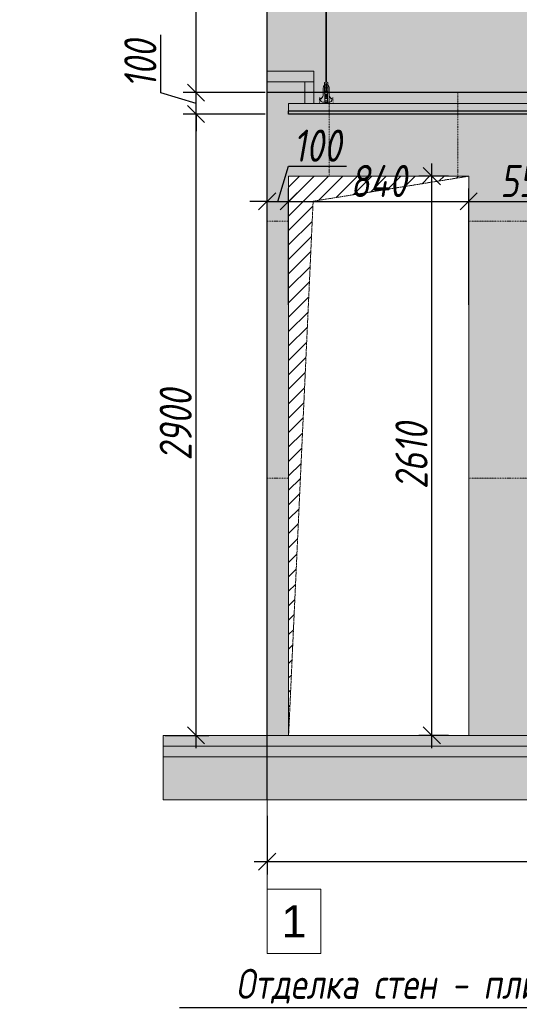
# Model space of a CAD drawing. Header units: millimetres. Extents: x -57162 to 485422, y -209335 to -9481.
# Tile 238 of 256: x 251302 to 253632, y -201041 to -196446. Entities that reach past the tile are written whole.
import ezdxf
from ezdxf import colors
from ezdxf.entities.mleader import LeaderData, LeaderLine
from ezdxf.math import Vec2, Vec3

# ---------------------------------------------------------------- set-up
doc = ezdxf.new("R2010")
doc.units = ezdxf.units.MM
doc.linetypes.add('( Hidden )', pattern=[0.375, 0.25, -0.125])
doc.linetypes.add('DASHDOT', pattern=[25.4, 12.7, -6.35, 0, -6.35])
doc.layers.get('Defpoints').update_dxf_attribs({"color": 31})
for name, color, linetype, lineweight in [('3_RC_Ceiling', 253, 'Continuous', 5), ('A-DETL-GENF', 7, 'Continuous', 5), ('dim_pot', 128, 'Continuous', 9), ('meb', 26, 'Continuous', 15)]:
    doc.layers.add(name, color=color, linetype=linetype, lineweight=lineweight)
doc.layers.add('dim_per', color=7, linetype='Continuous', lineweight=9, true_color=0x1c3800)
doc.layers.add('dim_razv', color=7, linetype='DASHDOT', lineweight=9, true_color=0x183018)
doc.styles.add('fl_iso paper', font='isocpeur.ttf', dxfattribs={"width": 0.8, "oblique": 10})
doc.styles.get("Standard").update_dxf_attribs({"font": 'arial.ttf'})
doc.dimstyles.new('In tre 1_50', dxfattribs={"dimtxt": 150, "dimasz": 80, "dimexe": 60, "dimexo": 10, "dimgap": 20, "dimtad": 1, "dimdec": 0, "dimrnd": 5, "dimzin": 0, "dimdsep": 46, "dimtxsty": 'fl_iso paper', "dimblk": 'OBLIQUE', "dimcen": 0, "dimdle": 60, "dimadec": 0, "dimazin": 0, "dimtfac": 1, "dimtdec": 0, "dimtofl": 0, "dimtmove": 1, "dimatfit": 1, "dimfxl": 40, "dimtolj": 1, "dimtzin": 0, "dimarcsym": 1})

# ---------------------------------------------------------------- blocks, each defined once
blk = doc.blocks.new('_Oblique')
at = {"color": 0, "linetype": 'ByBlock', "lineweight": -2}
blk.add_line((-0.5, -0.5), (0.5, 0.5), dxfattribs=at)
blk = doc.blocks.new('*D838')
at = {"layer": 'Defpoints', "color": 0, "linetype": 'ByBlock', "transparency": 16777216}
for p in [(252124.7, -196886.3), (252456.2, -196886.3), (251971.2, -199786.3)]:
    blk.add_point(p, dxfattribs=at)
at = {"layer": 'dim_razv', "color": 0, "linetype": 'ByBlock', "lineweight": -2, "transparency": 16777216}
for p, q in [((252124.7, -199846.3), (252124.7, -196826.3)), ((252446.2, -196886.3), (252064.7, -196886.3)), ((251981.2, -199786.3), (252184.7, -199786.3))]:
    blk.add_line(p, q, dxfattribs=at)
at = {"layer": 'dim_razv', "color": 0, "linetype": 'ByBlock', "lineweight": -2, "transparency": 16777216, "xscale": 80, "yscale": 80, "zscale": 80}
for p, rotation in [((252124.7, -196886.3), 90), ((252124.7, -199786.3), 270)]:
    blk.add_blockref('_Oblique', p, dxfattribs=dict(at, rotation=rotation))
at = {"layer": 'dim_razv', "color": 0, "linetype": 'ByBlock', "transparency": 16777216, "insert": (252029.7, -198336.3), "char_height": 150, "attachment_point": 5, "rotation": 90, "style": 'fl_iso paper'}
blk.add_mtext('\\A1;2900', dxfattribs=at)
blk = doc.blocks.new('*D850')
at = {"layer": 'Defpoints', "color": 0, "linetype": 'ByBlock', "transparency": 16777216}
for p in [(252456.2, -200152.1), (259706.2, -200152.1), (259706.2, -200375.5)]:
    blk.add_point(p, dxfattribs=at)
at = {"layer": 'dim_razv', "color": 0, "linetype": 'ByBlock', "lineweight": -2, "transparency": 16777216}
for p, q in [((252456.2, -200162.1), (252456.2, -200435.5)), ((259706.2, -200162.1), (259706.2, -200435.5)), ((252396.2, -200375.5), (259766.2, -200375.5))]:
    blk.add_line(p, q, dxfattribs=at)
at = {"layer": 'dim_razv', "color": 0, "linetype": 'ByBlock', "lineweight": -2, "transparency": 16777216, "xscale": 80, "yscale": 80, "zscale": 80, "rotation": 180}
blk.add_blockref('_Oblique', (252456.2, -200375.5), dxfattribs=at)
at = {"layer": 'dim_razv', "color": 0, "linetype": 'ByBlock', "lineweight": -2, "transparency": 16777216, "xscale": 80, "yscale": 80, "zscale": 80}
blk.add_blockref('_Oblique', (259706.2, -200375.5), dxfattribs=at)
at = {"layer": 'dim_razv', "color": 0, "linetype": 'ByBlock', "transparency": 16777216, "insert": (256081.2, -200280.5), "char_height": 150, "attachment_point": 5, "style": 'fl_iso paper'}
blk.add_mtext('\\A1;7250', dxfattribs=at)
blk = doc.blocks.new('*D808')
at = {"layer": 'Defpoints', "color": 0, "linetype": 'ByBlock', "transparency": 16777216}
for p in [(252556.2, -197293.8), (252456.2, -197664.3), (252556.2, -197664.3)]:
    blk.add_point(p, dxfattribs=at)
at = {"layer": 'dim_razv', "color": 0, "linetype": 'ByBlock', "lineweight": -2, "transparency": 16777216}
for p, q in [((252506.2, -197293.8), (252555.7, -197128.8)), ((252555.7, -197128.8), (252826.2, -197128.8)), ((252456.2, -197654.3), (252456.2, -197233.8)), ((252556.2, -197654.3), (252556.2, -197233.8)), ((252456.2, -197293.8), (252376.2, -197293.8)), ((252456.2, -197293.8), (252556.2, -197293.8)), ((252556.2, -197293.8), (252636.2, -197293.8))]:
    blk.add_line(p, q, dxfattribs=at)
at = {"layer": 'dim_razv', "color": 0, "linetype": 'ByBlock', "lineweight": -2, "transparency": 16777216, "xscale": 80, "yscale": 80, "zscale": 80}
blk.add_blockref('_Oblique', (252456.2, -197293.8), dxfattribs=at)
at = {"layer": 'dim_razv', "color": 0, "linetype": 'ByBlock', "lineweight": -2, "transparency": 16777216, "xscale": 80, "yscale": 80, "zscale": 80, "rotation": 180}
blk.add_blockref('_Oblique', (252556.2, -197293.8), dxfattribs=at)
at = {"layer": 'dim_razv', "color": 0, "linetype": 'ByBlock', "transparency": 16777216, "insert": (252690.9, -197033.8), "char_height": 150, "attachment_point": 5, "style": 'fl_iso paper'}
blk.add_mtext('\\A1;100', dxfattribs=at)
blk = doc.blocks.new('*D809')
at = {"layer": 'Defpoints', "color": 0, "linetype": 'ByBlock', "transparency": 16777216}
for p in [(253396.2, -197293.8), (253396.2, -197444), (252556.2, -197786.3)]:
    blk.add_point(p, dxfattribs=at)
at = {"layer": 'dim_razv', "color": 0, "linetype": 'ByBlock', "lineweight": -2, "transparency": 16777216}
for p, q in [((252556.2, -197776.3), (252556.2, -197233.8)), ((253396.2, -197434), (253396.2, -197233.8)), ((252496.2, -197293.8), (253456.2, -197293.8))]:
    blk.add_line(p, q, dxfattribs=at)
at = {"layer": 'dim_razv', "color": 0, "linetype": 'ByBlock', "lineweight": -2, "transparency": 16777216, "xscale": 80, "yscale": 80, "zscale": 80, "rotation": 180}
blk.add_blockref('_Oblique', (252556.2, -197293.8), dxfattribs=at)
at = {"layer": 'dim_razv', "color": 0, "linetype": 'ByBlock', "lineweight": -2, "transparency": 16777216, "xscale": 80, "yscale": 80, "zscale": 80}
blk.add_blockref('_Oblique', (253396.2, -197293.8), dxfattribs=at)
at = {"layer": 'dim_razv', "color": 0, "linetype": 'ByBlock', "transparency": 16777216, "insert": (252976.2, -197198.8), "char_height": 150, "attachment_point": 5, "style": 'fl_iso paper'}
blk.add_mtext('\\A1;840', dxfattribs=at)
blk = doc.blocks.new('*D810')
at = {"layer": 'Defpoints', "color": 0, "linetype": 'ByBlock', "transparency": 16777216}
for p in [(253946.2, -197293.8), (253946.2, -197419.6), (253396.2, -197786.3)]:
    blk.add_point(p, dxfattribs=at)
at = {"layer": 'dim_razv', "color": 0, "linetype": 'ByBlock', "lineweight": -2, "transparency": 16777216}
for p, q in [((253396.2, -197776.3), (253396.2, -197233.8)), ((253946.2, -197409.6), (253946.2, -197233.8)), ((253336.2, -197293.8), (254006.2, -197293.8))]:
    blk.add_line(p, q, dxfattribs=at)
at = {"layer": 'dim_razv', "color": 0, "linetype": 'ByBlock', "lineweight": -2, "transparency": 16777216, "xscale": 80, "yscale": 80, "zscale": 80, "rotation": 180}
blk.add_blockref('_Oblique', (253396.2, -197293.8), dxfattribs=at)
at = {"layer": 'dim_razv', "color": 0, "linetype": 'ByBlock', "lineweight": -2, "transparency": 16777216, "xscale": 80, "yscale": 80, "zscale": 80}
blk.add_blockref('_Oblique', (253946.2, -197293.8), dxfattribs=at)
at = {"layer": 'dim_razv', "color": 0, "linetype": 'ByBlock', "transparency": 16777216, "insert": (253671.2, -197198.8), "char_height": 150, "attachment_point": 5, "style": 'fl_iso paper'}
blk.add_mtext('\\A1;550', dxfattribs=at)
blk = doc.blocks.new('*D854')
at = {"layer": 'Defpoints', "color": 0, "linetype": 'ByBlock', "transparency": 16777216}
for p in [(253224.4, -197176.3), (253311.7, -197176.3), (253311.7, -199786.3)]:
    blk.add_point(p, dxfattribs=at)
at = {"layer": 'dim_razv', "color": 0, "linetype": 'ByBlock', "lineweight": -2, "transparency": 16777216}
for p, q in [((253224.4, -199846.3), (253224.4, -197116.3)), ((253301.7, -197176.3), (253164.4, -197176.3)), ((253301.7, -199786.3), (253164.4, -199786.3))]:
    blk.add_line(p, q, dxfattribs=at)
at = {"layer": 'dim_razv', "color": 0, "linetype": 'ByBlock', "lineweight": -2, "transparency": 16777216, "xscale": 80, "yscale": 80, "zscale": 80}
for p, rotation in [((253224.4, -197176.3), 90), ((253224.4, -199786.3), 270)]:
    blk.add_blockref('_Oblique', p, dxfattribs=dict(at, rotation=rotation))
at = {"layer": 'dim_razv', "color": 0, "linetype": 'ByBlock', "transparency": 16777216, "insert": (253129.4, -198481.3), "char_height": 150, "attachment_point": 5, "rotation": 90, "style": 'fl_iso paper'}
blk.add_mtext('\\A1;2610', dxfattribs=at)
blk = doc.blocks.new('*U904')
at = {"layer": '3_RC_Ceiling', "ltscale": 20}
for p, q in [((490274.8, -63410.2), (490274.8, -63470.1)), ((490279.8, -63405.3), (490279.8, -63424.4)), ((490284.8, -63410.2), (490284.8, -63470.1)), ((490272.3, -63462.5), (490277.8, -63462.5)), ((490284.8, -63448.3), (490274.8, -63448.3)), ((490277.8, -63449.5), (490277.8, -63470.1)), ((490277.8, -63497.8), (490277.8, -63457.1)), ((490281.8, -63449.5), (490281.8, -63470.1)), ((490281.8, -63497.8), (490281.8, -63457)), ((490281.8, -63462.5), (490287.3, -63462.5)), ((490272.3, -63491), (490277.8, -63491)), ((490284.8, -63470.1), (490274.8, -63470.1)), ((490277.9, -65491.9), (490277.8, -63504)), ((490281.8, -63491), (490287.3, -63491)), ((490281.9, -65491.9), (490281.8, -63504.1)), ((490277.9, -65511.1), (490277.9, -65482.6)), ((490281.9, -65511.1), (490281.9, -65482.6)), ((490272.4, -65524.1), (490277.9, -65524.1)), ((490277.9, -65559.3), (490277.9, -65518.6)), ((490281.9, -65559.4), (490281.9, -65518.6)), ((490281.9, -65524.1), (490287.4, -65524.1)), ((490272.4, -65552.6), (490277.9, -65552.6)), ((490285.6, -65568.8), (490274.1, -65568.8)), ((490276.5, -65574.8), (490276.5, -65571.4)), ((490277.9, -65570.9), (490277, -65570.9)), ((490277.9, -65575.3), (490277, -65575.3)), ((490277.4, -65574.8), (490277.3, -65570.9)), ((490277.9, -65574.8), (490277.4, -65574.8)), ((490277.9, -65582.5), (490277.9, -65566.3)), ((490281.9, -65552.6), (490287.4, -65552.6)), ((490281.9, -65582.5), (490281.9, -65566.3)), ((490282.8, -65570.9), (490281.9, -65570.9)), ((490282.4, -65574.8), (490281.9, -65574.8)), ((490282.8, -65575.3), (490281.9, -65575.3)), ((490282.4, -65574.8), (490282.4, -65570.9)), ((490283.3, -65574.8), (490283.3, -65571.4)), ((490274.1, -65586.8), (490274.1, -65597.8)), ((490274.1, -65597.8), (490274.1, -65604.3)), ((490285.6, -65586.8), (490285.6, -65597.8)), ((490285.6, -65597.8), (490285.6, -65604.3))]:
    blk.add_line(p, q, dxfattribs=at)
at = {"layer": '3_RC_Ceiling', "ltscale": 20, "elevation": -5.1}
blk.add_lwpolyline([(490272.3, -63451.8), (490272.3, -63502.6, 0.311691), (490287.3, -63502.6), (490287.3, -63451.8, 0.333333)], format="xyb", close=True, dxfattribs=at)
at = {"layer": '3_RC_Ceiling', "ltscale": 20}
for points in [[(490282, -63457.5, 0.15158), (490281.9, -63457.1, 0.106977), (490281.4, -63456.6, 0.07462), (490280.7, -63456.3, 0.061287), (490279.8, -63456.2, 0.061287), (490279, -63456.3, 0.07462), (490278.3, -63456.6, 0.106977), (490277.8, -63457.1, 0.15158), (490277.7, -63457.5, 0.156429), (490277.8, -63458, 0.106977)], [(490282, -63457.5, -0.164855), (490281.8, -63458, -0.106977)], [(490282, -63497.3, -0.15158), (490281.9, -63497.7, -0.106977), (490281.4, -63498.2, -0.07462), (490280.7, -63498.5, -0.061287), (490279.8, -63498.6, -0.061287), (490279, -63498.5, -0.07462), (490278.3, -63498.2, -0.106977), (490277.8, -63497.7, -0.15158), (490277.7, -63497.3, -0.156429), (490277.8, -63496.8, -0.106977)], [(490281.8, -63496.8, -0.164855), (490282, -63497.3, -0.15158)], [(490287.4, -65524.7, -0.160742), (490293.9, -65538), (490293.9, -65568.4, 0.196304), (490301, -65585.9, -0.186577), (490301.9, -65587.9, 0.403263), (490303.4, -65589.3), (490303.4, -65589.3, 0.315299), (490304.8, -65588.4), (490305, -65587.7, -0.253979), (490306.1, -65586.8, -0.113914), (490306.5, -65586.8, -0.349227), (490307.7, -65588.2), (490307.7, -65590.4, -0.065543), (490307.5, -65591.7), (490306.1, -65596.9, -0.339454), (490296.4, -65604.3), (490263.3, -65604.3, -0.339454), (490253.6, -65596.9), (490252.2, -65591.7, -0.065543), (490252, -65590.4), (490252, -65588.2, -0.349227), (490253.2, -65586.8, -0.113914), (490253.6, -65586.8, -0.253979), (490254.7, -65587.7), (490254.9, -65588.4, 0.315299), (490256.4, -65589.3), (490256.4, -65589.3, 0.403263), (490257.9, -65587.9, -0.186577), (490258.7, -65585.9, 0.196304), (490265.9, -65568.4), (490265.9, -65538, -0.160742), (490272.4, -65524.7)], [(490282, -65519.1, 0.15158), (490281.9, -65518.6, 0.106977), (490281.4, -65518.2, 0.07462), (490280.7, -65517.9, 0.061287), (490279.9, -65517.8, 0.061287), (490279, -65517.9, 0.07462), (490278.3, -65518.2, 0.106977), (490277.8, -65518.6, 0.15158), (490277.7, -65519.1, 0.156429), (490277.9, -65519.6, 0.106977)], [(490282, -65519.1, -0.164855), (490281.9, -65519.6, -0.106977)], [(490282, -65558.9, -0.15158), (490281.9, -65559.3, -0.106977), (490281.4, -65559.8, -0.07462), (490280.7, -65560.1, -0.061287), (490279.9, -65560.2, -0.061287), (490279, -65560.1, -0.07462), (490278.3, -65559.8, -0.106977), (490277.8, -65559.3, -0.15158), (490277.7, -65558.9, -0.156429), (490277.9, -65558.4, -0.106977)], [(490281.9, -65558.4, -0.164855), (490282, -65558.9, -0.15158)], [(490285.6, -65588.8), (490286.4, -65588.8, 0.414214), (490286.9, -65588.3), (490286.9, -65587.3, 0.414214), (490286.4, -65586.8), (490273.4, -65586.8, 0.414214), (490272.9, -65587.3), (490272.9, -65588.3, 0.414214), (490273.4, -65588.8), (490274.1, -65588.8)], [(490285.6, -65595.8), (490286.4, -65595.8, -0.414214), (490286.9, -65596.3), (490286.9, -65597.3, -0.414214), (490286.4, -65597.8), (490273.4, -65597.8, -0.414214), (490272.9, -65597.3), (490272.9, -65596.3, -0.414214), (490273.4, -65595.8), (490274.1, -65595.8)], [(490285.6, -65604.3), (490285.6, -65605.3, -0.414214), (490282.6, -65608.3), (490277.1, -65608.3, -0.414214), (490274.1, -65605.3), (490274.1, -65604.3)]]:
    blk.add_lwpolyline(points, format="xyb", dxfattribs=at)
blk.add_lwpolyline([(490272.4, -65513.4), (490272.4, -65564.2, 0.311691), (490287.4, -65564.2), (490287.4, -65513.4, 0.333333)], format="xyb", close=True, dxfattribs=at)
at = {"layer": '3_RC_Ceiling', "ltscale": 20, "flags": 128}
blk.add_lwpolyline([(490285.6, -65586.8, -0.414214), (490286.1, -65586.3), (490286.6, -65586.3), (490286.6, -65573.3), (490286.1, -65573.3, -0.414214), (490285.6, -65572.8), (490285.6, -65567.9), (490274.1, -65567.9), (490274.1, -65572.8, -0.414214), (490273.6, -65573.3), (490273.1, -65573.3), (490273.1, -65586.3), (490273.6, -65586.3, -0.414214), (490274.1, -65586.8)], format="xyb", dxfattribs=at)
at = {"layer": '3_RC_Ceiling', "ltscale": 20, "const_width": 2.22}
blk.add_lwpolyline([(490307.6, -65584.7, -1), (490312.1, -65584.7), (490312.1, -65586.3, -0.267949), (490311.4, -65587.5, 0.57735), (490311.4, -65589.9, -0.267949), (490312.1, -65591.1), (490312.1, -65593.7, -0.267949), (490311.4, -65594.9, 0.57735), (490311.4, -65597.3, -0.267949), (490312.1, -65598.5), (490312.1, -65601.2, -0.267949), (490311.4, -65602.4, 0.57735), (490311.4, -65604.8, -0.267949), (490312.1, -65606), (490312.1, -65608.8, -0.414214), (490310.7, -65610.2), (490304.5, -65610.2, -0.247529), (490303.3, -65609.6, 0.247529), (490302.2, -65609), (490298.3, -65609, 0.247529), (490297.1, -65609.6, -0.247529), (490296, -65610.2), (490282.3, -65610.2, -0.267949), (490281.1, -65609.5, 0.57735), (490278.7, -65609.5, -0.267949), (490277.5, -65610.2), (490263.7, -65610.2, -0.247529), (490262.6, -65609.6, 0.247529), (490261.4, -65609), (490257.6, -65609, 0.247529), (490256.4, -65609.6, -0.247529), (490255.3, -65610.2), (490249, -65610.2, -0.414214), (490247.6, -65608.8), (490247.6, -65606, -0.267949), (490248.3, -65604.8, 0.57735), (490248.3, -65602.4, -0.267949), (490247.6, -65601.2), (490247.6, -65598.5, -0.267949), (490248.3, -65597.3, 0.57735), (490248.3, -65594.9, -0.267949), (490247.6, -65593.7), (490247.6, -65591.1, -0.267949), (490248.3, -65589.9, 0.57735), (490248.3, -65587.5, -0.267949), (490247.6, -65586.3), (490247.6, -65584.7, -1), (490252.1, -65584.7, -1)], format="xyb", dxfattribs=at)
at = {"layer": '3_RC_Ceiling', "ltscale": 20}
for centre in [(490279.8, -63466.3), (490279.8, -63486.3), (490279.9, -65527.8), (490279.9, -65547.8)]:
    blk.add_circle(centre, 1.6, dxfattribs=at)
for centre, radius, start, end in [((490279.8, -63476.3), 2.8, 131.8117, 228.1912), ((490279.8, -63476.3), 2.8, 131.8117, 228.1912), ((490279.8, -63476.3), 2.8, 48.191, 131.8117), ((490279.8, -63476.3), 2.8, 228.1912, 311.8118), ((490279.8, -63476.3), 2.8, 311.8118, 48.191), ((490277, -65571.4), 0.5, 90.0014, 180.0014), ((490277, -65574.8), 0.5, 180.0014, 270.0014), ((490279.9, -65537.8), 2.8, 131.8117, 228.1912), ((490279.9, -65537.8), 2.8, 131.8117, 228.1912), ((490279.9, -65537.8), 2.8, 48.191, 131.8117), ((490279.9, -65537.8), 2.8, 228.1912, 311.8118), ((490279.9, -65537.8), 2.8, 311.8118, 48.191), ((490282.8, -65571.4), 0.5, 0.0014, 90.0014), ((490282.8, -65574.8), 0.5, 270.0014, 0.0014), ((490278.4, -65582.5), 0.531, 180.0014, 219.6407), ((490279.1, -65581.9), 1.44, 219.6407, 243.4364), ((490279.6, -65581), 2.48, 243.4364, 258.3005), ((490279.9, -65579.5), 3.99, 258.3005, 270.0014), ((490279.9, -65579.5), 3.99, 270.0014, 281.7023), ((490280.2, -65581), 2.48, 281.7023, 296.5665), ((490280.6, -65581.9), 1.44, 296.5665, 320.3621), ((490281.3, -65582.5), 0.531, 320.3621, 0.0014)]:
    blk.add_arc(centre, radius, start, end, dxfattribs=at)
blk = doc.blocks.new('*D905')
at = {"layer": 'Defpoints', "color": 0, "linetype": 'ByBlock', "transparency": 16777216}
for p in [(252124.7, -196786.3), (252456.2, -196786.3), (252456.2, -196886.3)]:
    blk.add_point(p, dxfattribs=at)
at = {"layer": 'dim_razv', "color": 0, "linetype": 'ByBlock', "lineweight": -2, "transparency": 16777216}
for p, q in [((251959.7, -196786.8), (251959.7, -196516.4)), ((252124.7, -196786.3), (252124.7, -196706.3)), ((252124.7, -196836.3), (251959.7, -196786.8)), ((252446.2, -196786.3), (252064.7, -196786.3)), ((252124.7, -196886.3), (252124.7, -196786.3)), ((252446.2, -196886.3), (252064.7, -196886.3)), ((252124.7, -196886.3), (252124.7, -196966.3))]:
    blk.add_line(p, q, dxfattribs=at)
at = {"layer": 'dim_razv', "color": 0, "linetype": 'ByBlock', "lineweight": -2, "transparency": 16777216, "xscale": 80, "yscale": 80, "zscale": 80}
for p, rotation in [((252124.7, -196786.3), 270), ((252124.7, -196886.3), 90)]:
    blk.add_blockref('_Oblique', p, dxfattribs=dict(at, rotation=rotation))
at = {"layer": 'dim_razv', "color": 0, "linetype": 'ByBlock', "transparency": 16777216, "insert": (251864.7, -196651.6), "char_height": 150, "attachment_point": 5, "rotation": 90, "style": 'fl_iso paper'}
blk.add_mtext('\\A1;100', dxfattribs=at)
blk = doc.blocks.new('*D1984')
at = {"layer": 'Defpoints', "color": 0, "linetype": 'ByBlock', "transparency": 16777216}
for p in [(252124.7, -194636.3), (252456.2, -194636.3), (252456.2, -196786.3)]:
    blk.add_point(p, dxfattribs=at)
at = {"layer": 'dim_razv', "color": 0, "linetype": 'ByBlock', "lineweight": -2, "transparency": 16777216}
for p, q in [((252124.7, -196846.3), (252124.7, -194576.3)), ((252446.2, -194636.3), (252064.7, -194636.3)), ((252446.2, -196786.3), (252064.7, -196786.3))]:
    blk.add_line(p, q, dxfattribs=at)
at = {"layer": 'dim_razv', "color": 0, "linetype": 'ByBlock', "lineweight": -2, "transparency": 16777216, "xscale": 80, "yscale": 80, "zscale": 80}
for p, rotation in [((252124.7, -194636.3), 90), ((252124.7, -196786.3), 270)]:
    blk.add_blockref('_Oblique', p, dxfattribs=dict(at, rotation=rotation))
at = {"layer": 'dim_razv', "color": 0, "linetype": 'ByBlock', "transparency": 16777216, "insert": (252029.7, -195711.3), "char_height": 150, "attachment_point": 5, "rotation": 90, "style": 'fl_iso paper'}
blk.add_mtext('\\A1;2150', dxfattribs=at)

msp = doc.modelspace()

# ---------------------------------------------------------------- hatches: boundary and pattern name
at = {"linetype": '( Hidden )', "lineweight": 13, "ltscale": 1000}
h = msp.add_hatch(dxfattribs=at)
h.set_pattern_fill('ANSI31', color=253, scale=15)
h.set_pattern_definition([(45, (83933.395, -1140), (-33.6759605, 33.6759605), [])])
h.paths.add_polyline_path([(252556.2, -199786.3), (252556.2, -197176.3), (253396.2, -197176.3), (252670.7, -197293.1)])
at = {"layer": 'A-DETL-GENF'}
h = msp.add_hatch(dxfattribs=at)
h.set_pattern_fill('AR-CONC', color=256, style=0)
h.set_pattern_definition([(50, (131897, -207627.55), (182.18467, -15.93909), [19.05, -209.55]), (355, (131897, -207627.55), (-35.24342, 191.05685), [15.24, -167.64058]), (100.45144, (131912.18, -207628.88), (146.94125, 175.11775), [16.19, -178.09024]), (46.1842, (131897, -207576.75), (271.07904, -42.04233), [28.575, -314.325]), (96.63556, (131919.6, -207580.25), (237.40413, 247.4261), [24.285, -267.1356]), (351.18415, (131897, -207576.75), (237.40413, 247.4261), [22.85997, -251.45973]), (21, (131922.4, -207589.45), (151.61439, -102.2652), [19.05, -209.55]), (326, (131922.4, -207589.45), (61.80203, 184.18797), [15.24, -167.64]), (71.45144, (131935.04, -207597.97), (213.41642, 81.92277), [16.19, -178.08994]), (37.5, (131897, -207627.55), (3.088603, 84.55504), [0, -165.608, 0, -170.18, 0, -168.275]), (7.5, (131897, -207627.55), (66.81966, 100.180575), [0, -97.028, 0, -161.798, 0, -64.135]), (327.5, (131840.36, -207627.55), (135.590595, -5.728744), [0, -63.5, 0, -198.12, 0, -262.89]), (317.5, (131814.96, -207627.55), (148.12918, 25.42649), [0, -82.55, 0, -131.572, 0, -186.69])])
h.paths.add_polyline_path([(251971.2, -199836.3), (271842.5, -199836.3), (271842.5, -199786.3), (251971.2, -199786.3)])
h = msp.add_hatch(dxfattribs=at)
h.set_pattern_fill('ANSI35', color=256, scale=10, style=0)
h.set_pattern_definition([(45, (131897, -207627.55), (-44.90128, 44.90128), []), (45, (131941.9, -207627.55), (-44.90128, 44.90128), [79.375, -15.875, 0, -15.875])])
h.paths.add_polyline_path([(271842.5, -199886.3), (251971.2, -199886.3), (251971.2, -199836.3), (271842.5, -199836.3)])
h = msp.add_hatch(dxfattribs=at)
h.set_pattern_fill('ANSI35', color=256, scale=20, style=0)
h.set_pattern_definition([(45, (131897, -207627.55), (-89.80256, 89.80256), []), (45, (131986.8, -207627.55), (-89.80256, 89.80256), [158.75, -31.75, 0, -31.75])])
h.paths.add_polyline_path([(251971.2, -200086.3), (271842.5, -200086.3), (271842.5, -199886.3), (251971.2, -199886.3)])
at = {"layer": 'dim_razv', "linetype": 'ByBlock', "true_color": 0xd9d9d9, "transparency": 33554687}
h = msp.add_hatch(color=254, dxfattribs=at)
h.dxf.hatch_style = 1
h.paths.add_polyline_path([(252456.2, -194636.3), (271556.2, -194636.3), (271556.2, -196786.3), (252456.2, -196786.3)])
h.paths.add_polyline_path([(259856.2, -195886.3), (260356.2, -195886.3), (260356.2, -195386.3), (259856.2, -195386.3)], flags=16)
h.paths.add_polyline_path([(260706.2, -196186.3), (262006.2, -196186.3), (262006.2, -195386.3), (260706.2, -195386.3)], flags=16)
h.paths.add_polyline_path([(262006.2, -196186.3), (263256.2, -196186.3), (263256.2, -195386.3), (262006.2, -195386.3)], flags=16)
h.paths.add_polyline_path([(260306.2, -196836.3), (262006.2, -196836.3), (262006.2, -196436.3), (260306.2, -196436.3)])
h.paths.add_polyline_path([(269256.2, -195586.3), (271406.2, -195586.3), (271406.2, -195186.3), (269256.2, -195186.3)], flags=16)
h.paths.add_polyline_path([(270426.2, -196221.3), (270986.2, -196221.3), (270986.2, -196021.3), (270426.2, -196021.3)], flags=16)
h.paths.add_polyline_path([(271056.2, -195936.3), (271356.2, -195936.3), (271356.2, -195736.3), (271056.2, -195736.3)], flags=16)
at = {"layer": 'dim_razv', "true_color": 0xffffff, "transparency": 33554687}
h = msp.add_hatch(dxfattribs=at)
h.set_pattern_fill('AR-SAND', scale=3, angle=315)
h.set_pattern_definition([(352.5, (120932.77, 10341.21), (100.426047, 107.214405), [0, -115.824, 0, -129.54, 0, -123.825]), (322.5, (120932.77, 10341.21), (247.41986, 56.70328), [0, -62.484, 0, -104.394, 0, -40.005]), (282.5, (120866.5, 10407.49), (168.099694, -167.48995), [0, -38.1, 0, -137.16, 0, -179.07]), (272.5, (120866.5, 10407.49), (209.26523, -114.68433), [0, -19.05, 0, -89.916, 0, -102.87])])
h.paths.add_polyline_path([(253946.2, -196886.3), (255046.2, -196886.3), (255046.2, -199786.3), (253946.2, -199786.3)], flags=16)
h.paths.add_polyline_path([(256016.2, -196886.3), (257116.2, -196886.3), (257116.2, -199786.3), (256016.2, -199786.3)], flags=16)
h.paths.add_polyline_path([(257702.7, -196886.3), (257502.7, -196886.3), (257502.7, -199786.3), (257702.7, -199786.3)], flags=16)
h.paths.add_polyline_path([(258086.2, -196886.3), (259186.2, -196886.3), (259186.2, -199786.3), (258086.2, -199786.3)], flags=16)
h.paths.add_polyline_path([(259876.2, -197506.3), (261836.2, -197506.3), (261836.2, -199786.3), (259876.2, -199786.3)], flags=16)
h.paths.add_polyline_path([(263956.2, -196886.3), (268456.2, -196886.3), (268456.2, -199786.3), (263956.2, -199786.3)], flags=16)
h.paths.add_polyline_path([(269426.2, -197506.3), (271386.2, -197506.3), (271386.2, -199786.3), (269426.2, -199786.3)], flags=16)
h.paths.add_polyline_path([(253396.2, -197176.3), (253396.2, -199786.3), (271556.2, -199786.3), (271556.2, -196786.3), (252456.2, -196786.3), (252456.2, -199786.3), (252556.2, -199786.3), (252556.2, -197176.3)])

# ---------------------------------------------------------------- linework, layer by layer
at = {"lineweight": 30}
msp.add_lwpolyline([(252456.2, -200086.3), (252456.2, -194436.3)], dxfattribs=at)
at = {"linetype": 'ByBlock'}
msp.add_lwpolyline([(252456.2, -194636.3), (271556.2, -194636.3), (271556.2, -196786.3), (252456.2, -196786.3)], close=True, dxfattribs=at)
at = {"lineweight": 13}
for points in [[(252674.7, -196686.3), (252456.2, -196686.3), (252456.2, -196736.3), (252674.7, -196736.3)], [(252674.7, -196836.3), (252631.5, -196836.3), (252631.5, -196736.3), (252674.7, -196736.3)], [(252456.2, -199786.3), (252456.2, -196786.3), (260626.2, -196786.3), (260626.2, -196786.3), (261506.2, -196786.3), (261506.2, -196786.3), (269256.2, -196786.3), (269256.2, -196786.3), (271556.2, -196786.3), (271556.2, -199786.3)], [(252556.2, -196836.3), (259606.2, -196836.3), (259606.2, -196871.3), (252556.2, -196871.3)], [(251971.2, -199836.3), (271842.5, -199836.3), (271842.5, -199786.3), (251971.2, -199786.3)], [(271842.5, -199886.3), (251971.2, -199886.3), (251971.2, -199836.3), (271842.5, -199836.3)], [(251971.2, -200086.3), (271842.5, -200086.3), (271842.5, -199886.3), (251971.2, -199886.3)]]:
    msp.add_lwpolyline(points, close=True, dxfattribs=at)
msp.add_lwpolyline([(252556.2, -196871.3), (259606.2, -196871.3), (259606.2, -196886.3), (252556.2, -196886.3)], close=True)
at = {"color": 253, "linetype": '( Hidden )', "lineweight": 13, "ltscale": 15}
msp.add_lwpolyline([(252556.2, -199786.3), (252556.2, -197176.3), (253396.2, -197176.3), (252670.7, -197293.1)], close=True, dxfattribs=at)
at = {"layer": 'dim_pot', "linetype": 'ByBlock'}
msp.add_lwpolyline([(252556.2, -197176.3), (253396.2, -197176.3), (253396.2, -199786.3), (252556.2, -199786.3)], close=True, dxfattribs=at)
at = {"layer": 'dim_razv', "color": 253, "ltscale": 0.3, "transparency": 33554687}
for points in [[(252456.2, -199786.3), (252456.2, -196786.3)], [(252456.2, -196786.3), (260626.2, -196786.3)], [(252746.2, -197176.3), (252746.2, -196786.3)], [(253346.2, -197176.3), (253346.2, -196786.3)], [(252456.2, -197386.3), (252556.2, -197386.3)], [(253396.2, -197386.3), (253946.2, -197386.3)], [(252456.2, -198586.3), (252556.2, -198586.3)], [(253396.2, -198586.3), (253946.2, -198586.3)]]:
    msp.add_lwpolyline(points, dxfattribs=at)
at = {"layer": 'meb', "color": 10}
msp.add_lwpolyline([(252456.2, -199500), (252456.2, -200804.2)], dxfattribs=at)
msp.add_lwpolyline([(252456.2, -200804.2), (252706.2, -200804.2), (252706.2, -200504.2), (252456.2, -200504.2)], close=True, dxfattribs=at)

# ---------------------------------------------------------------- block references
at = {"layer": '3_RC_Ceiling'}
msp.add_blockref('*U904', (-237548.3, -131226.1), dxfattribs=at)

# ---------------------------------------------------------------- texts
at = {"layer": 'meb', "color": 10, "insert": (252581.2, -200654.2), "char_height": 150, "attachment_point": 5}
msp.add_mtext_dynamic_manual_height_columns('1', width=165.776, gutter_width=12.5, heights=[0], dxfattribs=at)

# ---------------------------------------------------------------- dimensions: what is measured, and where the dimension line sits
at = {"layer": 'dim_razv', "linetype": 'ByBlock'}
for base, p1, p2, picture, middle in [((252124.7, -194636.3), (252456.2, -196786.3), (252456.2, -194636.3), '*D1984', (252029.7, -195711.3)), ((252124.7, -196786.3), (252456.2, -196886.3), (252456.2, -196786.3), '*D905', (251864.7, -196766.8)), ((252124.7, -196886.3), (251971.2, -199786.3), (252456.2, -196886.3), '*D838', (252029.7, -198336.3)), ((253224.4, -197176.3), (253311.7, -199786.3), (253311.7, -197176.3), '*D854', (253129.4, -198481.3))]:
    dim = msp.add_linear_dim(base=base, p1=p1, p2=p2, angle=90, dimstyle='In tre 1_50', dxfattribs=at)
    dim.commit()
    dim.dimension.update_dxf_attribs({"geometry": picture, "text_midpoint": middle})
for base, p1, p2, picture, middle in [((252556.2, -197293.8), (252456.2, -197664.3), (252556.2, -197664.3), '*D808', (252575.7, -197033.8)), ((253396.2, -197293.8), (252556.2, -197786.3), (253396.2, -197444), '*D809', (252976.2, -197198.8)), ((253946.2, -197293.8), (253396.2, -197786.3), (253946.2, -197419.6), '*D810', (253671.2, -197198.8)), ((259706.2, -200375.5), (252456.2, -200152.1), (259706.2, -200152.1), '*D850', (256081.2, -200280.5))]:
    dim = msp.add_linear_dim(base=base, p1=p1, p2=p2, dimstyle='In tre 1_50', dxfattribs=at)
    dim.commit()
    dim.dimension.update_dxf_attribs({"geometry": picture, "text_midpoint": middle})

# ---------------------------------------------------------------- leaders
at = {"layer": 'dim_per', "linetype": 'ByBlock'}
ml = msp.add_multileader_mtext('Standard', dxfattribs=at)
ml.set_content('Отделка стен - плитка керамогранитная\\Pрисунок под камень, размер - 600 х1200мм', color=256, style='fl_iso paper')
ml.set_leader_properties()
ml.build(insert=Vec2(0, 0))
ml.multileader.update_dxf_attribs({"text_left_attachment_type": 6, "text_right_attachment_type": 6, "dogleg_length": 252.8})
ctx = ml.context
ctx.base_point, ctx.char_height, ctx.plane_origin = Vec3(252082.1, -201058), 140, Vec3(255787.4, -199364.8)
ctx.left_attachment, ctx.right_attachment, ctx.text_align_type = 6, 6, 2
notes = []
notes.append((ctx, [(1, (1, 1, 0), (255509.8, -201058), (-1, 0), 252.8, [(0, [(255787.4, -199364.8)], 0, [])])]))
ctx.mtext.insert, ctx.mtext.alignment, ctx.mtext.flow_direction = Vec3(255255, -200876), 3, 5
for ctx, leaders in notes:
    for number, flags, end, landing, length, lines in leaders:
        leader = LeaderData()
        leader.index, (leader.has_last_leader_line, leader.has_dogleg_vector, leader.attachment_direction) = number, flags
        leader.last_leader_point, leader.dogleg_vector, leader.dogleg_length = Vec3(end), Vec3(landing), length
        for number, points, colour, breaks in lines:
            line = LeaderLine()
            line.index, line.vertices, line.color, line.breaks = number, Vec3.list(points), colors.encode_raw_color(colour), breaks
            leader.lines.append(line)
        ctx.leaders.append(leader)

doc.saveas('drawing.dxf')
